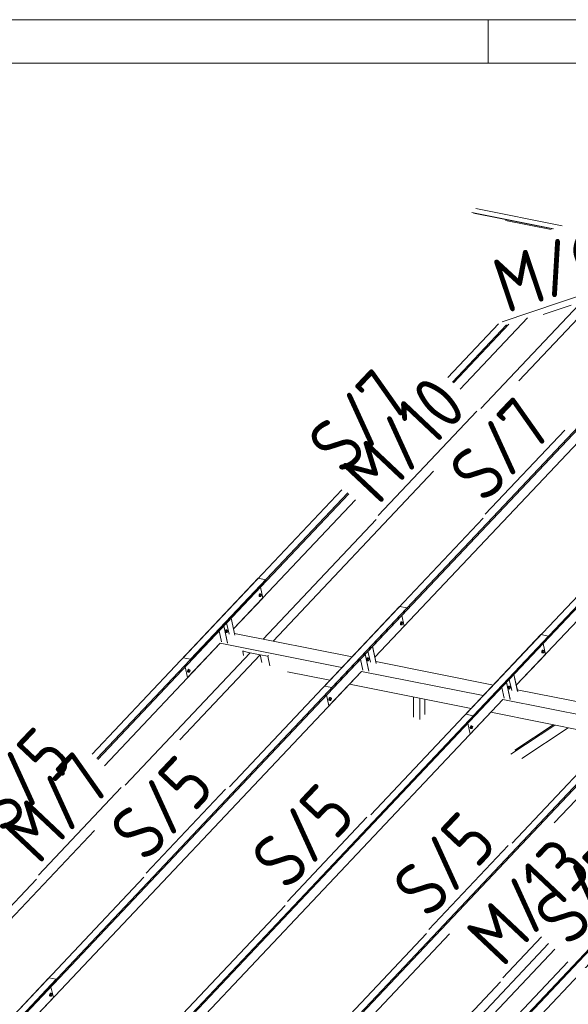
# Model space of a CAD drawing. Header units: millimetres. Extents: x -681 to 506, y -45 to 794.
# Tile 196 of 256: x -297 to -247, y 704 to 794. Entities that reach past the tile are written whole.
import ezdxf

# ---------------------------------------------------------------- set-up
doc = ezdxf.new("R2010")
doc.units = ezdxf.units.MM
doc.header["$LTSCALE"] = 0.6
doc.linetypes.add('XKITLINE00', pattern=[0])
for name, color, linetype, lineweight in [('Bolt', 7, 'Continuous', 0), ('DrawingSheet', 5, 'Continuous', 0), ('Part', 2, 'Continuous', 0), ('PartMark', 3, 'Continuous', 0)]:
    doc.layers.add(name, color=color, linetype=linetype, lineweight=lineweight)
doc.styles.add('ISOCPEUR', font='ISOCPEUR.TTF')

msp = doc.modelspace()

# ---------------------------------------------------------------- linework, layer by layer
at = {"layer": 'Bolt', "color": 3, "linetype": 'XKITLINE00', "lineweight": 0}
for p, q in [((-275.248, 741.288), (-275.265, 741.222)), ((-275.265, 741.222), (-275.262, 741.157)), ((-275.262, 741.157), (-275.241, 741.112)), ((-275.217, 741.34), (-275.248, 741.288)), ((-275.241, 741.217), (-275.225, 741.284)), ((-275.239, 741.153), (-275.241, 741.217)), ((-275.241, 741.112), (-275.207, 741.099)), ((-275.218, 741.108), (-275.239, 741.153)), ((-275.217, 741.276), (-275.23, 741.162)), ((-275.23, 741.162), (-275.182, 741.112)), ((-275.23, 741.162), (-275.16, 741.148)), ((-275.225, 741.284), (-275.193, 741.335)), ((-275.184, 741.095), (-275.218, 741.108)), ((-275.179, 741.362), (-275.217, 741.34)), ((-275.158, 741.339), (-275.217, 741.276)), ((-275.217, 741.276), (-275.148, 741.262)), ((-275.207, 741.099), (-275.184, 741.095)), ((-275.193, 741.335), (-275.156, 741.357)), ((-275.161, 741.108), (-275.184, 741.095)), ((-275.182, 741.112), (-275.112, 741.098)), ((-275.179, 741.362), (-275.156, 741.357)), ((-275.16, 741.148), (-275.148, 741.262)), ((-275.112, 741.098), (-275.16, 741.148)), ((-275.158, 741.339), (-275.088, 741.325)), ((-275.156, 741.357), (-275.122, 741.344)), ((-275.148, 741.262), (-275.088, 741.325)), ((-275.122, 741.344), (-275.116, 741.331)), ((-275.052, 741.162), (-275.112, 741.098)), ((-275.088, 741.325), (-275.04, 741.275)), ((-275.04, 741.275), (-275.052, 741.162)), ((-278.347, 737.97), (-278.364, 737.904)), ((-278.316, 738.022), (-278.347, 737.97)), ((-278.341, 737.899), (-278.324, 737.966)), ((-278.317, 737.958), (-278.329, 737.844)), ((-278.324, 737.966), (-278.293, 738.017)), ((-278.257, 738.021), (-278.317, 737.958)), ((-278.317, 737.958), (-278.247, 737.944)), ((-278.278, 738.044), (-278.316, 738.022)), ((-278.293, 738.017), (-278.255, 738.039)), ((-278.278, 738.044), (-278.255, 738.039)), ((-278.259, 737.83), (-278.247, 737.944)), ((-278.257, 738.021), (-278.187, 738.008)), ((-278.255, 738.039), (-278.221, 738.026)), ((-278.247, 737.944), (-278.187, 738.008)), ((-278.221, 738.026), (-278.215, 738.013)), ((-278.187, 738.008), (-278.139, 737.957)), ((-278.139, 737.957), (-278.151, 737.844)), ((-262.24, 738.692), (-262.257, 738.625)), ((-262.257, 738.625), (-262.254, 738.561)), ((-262.254, 738.561), (-262.233, 738.516)), ((-262.209, 738.743), (-262.24, 738.692)), ((-262.233, 738.621), (-262.217, 738.687)), ((-262.231, 738.556), (-262.233, 738.621)), ((-262.233, 738.516), (-262.199, 738.503)), ((-262.21, 738.511), (-262.231, 738.556)), ((-262.209, 738.68), (-262.222, 738.566)), ((-262.222, 738.566), (-262.174, 738.516)), ((-262.222, 738.566), (-262.152, 738.552)), ((-262.217, 738.687), (-262.185, 738.739)), ((-262.176, 738.498), (-262.21, 738.511)), ((-262.171, 738.765), (-262.209, 738.743)), ((-262.149, 738.743), (-262.209, 738.68)), ((-262.209, 738.68), (-262.14, 738.666)), ((-262.199, 738.503), (-262.176, 738.498)), ((-262.185, 738.739), (-262.148, 738.761)), ((-262.153, 738.512), (-262.176, 738.498)), ((-262.174, 738.516), (-262.104, 738.502)), ((-262.171, 738.765), (-262.148, 738.761)), ((-262.152, 738.552), (-262.14, 738.666)), ((-262.104, 738.502), (-262.152, 738.552)), ((-262.149, 738.743), (-262.08, 738.729)), ((-262.148, 738.761), (-262.114, 738.747)), ((-262.14, 738.666), (-262.08, 738.729)), ((-262.114, 738.747), (-262.108, 738.735)), ((-262.044, 738.565), (-262.104, 738.502)), ((-262.08, 738.729), (-262.032, 738.679)), ((-262.032, 738.679), (-262.044, 738.565)), ((-278.364, 737.904), (-278.361, 737.839)), ((-278.361, 737.839), (-278.34, 737.794)), ((-278.338, 737.835), (-278.341, 737.899)), ((-278.34, 737.794), (-278.306, 737.781)), ((-278.317, 737.79), (-278.338, 737.835)), ((-278.329, 737.844), (-278.281, 737.794)), ((-278.329, 737.844), (-278.259, 737.83)), ((-278.283, 737.777), (-278.317, 737.79)), ((-278.306, 737.781), (-278.283, 737.777)), ((-278.26, 737.79), (-278.283, 737.777)), ((-278.281, 737.794), (-278.211, 737.78)), ((-278.211, 737.78), (-278.259, 737.83)), ((-278.151, 737.844), (-278.211, 737.78)), ((-249.201, 736.147), (-249.232, 736.096)), ((-249.209, 736.091), (-249.177, 736.142)), ((-249.163, 736.169), (-249.201, 736.147)), ((-249.141, 736.147), (-249.201, 736.083)), ((-249.177, 736.142), (-249.14, 736.164)), ((-249.163, 736.169), (-249.14, 736.164)), ((-249.141, 736.147), (-249.072, 736.133)), ((-249.14, 736.164), (-249.106, 736.151)), ((-249.132, 736.069), (-249.072, 736.133)), ((-249.106, 736.151), (-249.1, 736.138)), ((-249.072, 736.133), (-249.024, 736.083)), ((-265.339, 735.374), (-265.356, 735.307)), ((-265.356, 735.307), (-265.353, 735.243)), ((-265.353, 735.243), (-265.332, 735.198)), ((-265.308, 735.425), (-265.339, 735.374)), ((-265.333, 735.303), (-265.316, 735.369)), ((-265.33, 735.238), (-265.333, 735.303)), ((-265.332, 735.198), (-265.298, 735.185)), ((-265.309, 735.193), (-265.33, 735.238)), ((-265.309, 735.362), (-265.321, 735.248)), ((-265.321, 735.248), (-265.273, 735.198)), ((-265.321, 735.248), (-265.251, 735.234)), ((-265.316, 735.369), (-265.285, 735.421)), ((-265.249, 735.425), (-265.309, 735.362)), ((-265.309, 735.362), (-265.239, 735.348)), ((-265.275, 735.18), (-265.309, 735.193)), ((-265.27, 735.447), (-265.308, 735.425)), ((-265.285, 735.421), (-265.247, 735.443)), ((-265.252, 735.194), (-265.275, 735.18)), ((-265.273, 735.198), (-265.203, 735.184)), ((-265.27, 735.447), (-265.247, 735.443)), ((-265.251, 735.234), (-265.239, 735.348)), ((-265.203, 735.184), (-265.251, 735.234)), ((-265.249, 735.425), (-265.179, 735.411)), ((-265.247, 735.443), (-265.213, 735.429)), ((-265.239, 735.348), (-265.179, 735.411)), ((-265.213, 735.429), (-265.207, 735.417)), ((-265.143, 735.247), (-265.203, 735.184)), ((-265.179, 735.411), (-265.131, 735.361)), ((-265.131, 735.361), (-265.143, 735.247)), ((-249.232, 736.096), (-249.249, 736.029)), ((-249.249, 736.029), (-249.246, 735.964)), ((-249.246, 735.964), (-249.225, 735.92)), ((-249.225, 736.024), (-249.209, 736.091)), ((-249.223, 735.96), (-249.225, 736.024)), ((-249.225, 735.92), (-249.191, 735.907)), ((-249.202, 735.915), (-249.223, 735.96)), ((-249.201, 736.083), (-249.214, 735.97)), ((-249.214, 735.97), (-249.166, 735.92)), ((-249.214, 735.97), (-249.144, 735.956)), ((-249.168, 735.902), (-249.202, 735.915)), ((-249.201, 736.083), (-249.132, 736.069)), ((-249.191, 735.907), (-249.168, 735.902)), ((-249.145, 735.915), (-249.168, 735.902)), ((-249.166, 735.92), (-249.096, 735.906)), ((-249.144, 735.956), (-249.132, 736.069)), ((-249.096, 735.906), (-249.144, 735.956)), ((-249.036, 735.969), (-249.096, 735.906)), ((-249.024, 736.083), (-249.036, 735.969)), ((-281.819, 734.328), (-281.836, 734.261)), ((-281.788, 734.379), (-281.819, 734.328)), ((-281.813, 734.256), (-281.796, 734.323)), ((-281.789, 734.315), (-281.801, 734.202)), ((-281.796, 734.323), (-281.765, 734.374)), ((-281.729, 734.379), (-281.789, 734.315)), ((-281.789, 734.315), (-281.719, 734.301)), ((-281.75, 734.401), (-281.788, 734.379)), ((-281.765, 734.374), (-281.727, 734.396)), ((-281.75, 734.401), (-281.727, 734.396)), ((-281.731, 734.188), (-281.719, 734.301)), ((-281.729, 734.379), (-281.659, 734.365)), ((-281.727, 734.396), (-281.693, 734.383)), ((-281.719, 734.301), (-281.659, 734.365)), ((-281.693, 734.383), (-281.687, 734.37)), ((-281.659, 734.365), (-281.611, 734.315)), ((-281.611, 734.315), (-281.623, 734.201)), ((-265.298, 735.185), (-265.275, 735.18)), ((-281.836, 734.261), (-281.833, 734.197)), ((-281.833, 734.197), (-281.812, 734.152)), ((-281.81, 734.192), (-281.813, 734.256)), ((-281.812, 734.152), (-281.778, 734.139)), ((-281.789, 734.147), (-281.81, 734.192)), ((-281.801, 734.202), (-281.753, 734.152)), ((-281.801, 734.202), (-281.731, 734.188)), ((-281.755, 734.134), (-281.789, 734.147)), ((-281.778, 734.139), (-281.755, 734.134)), ((-281.732, 734.147), (-281.755, 734.134)), ((-281.753, 734.152), (-281.683, 734.138)), ((-281.683, 734.138), (-281.731, 734.188)), ((-281.623, 734.201), (-281.683, 734.138)), ((-252.331, 732.778), (-252.348, 732.711)), ((-252.348, 732.711), (-252.345, 732.646)), ((-252.345, 732.646), (-252.324, 732.602)), ((-252.3, 732.829), (-252.331, 732.778)), ((-252.325, 732.706), (-252.308, 732.773)), ((-252.322, 732.642), (-252.325, 732.706)), ((-252.324, 732.602), (-252.29, 732.589)), ((-252.301, 732.597), (-252.322, 732.642)), ((-252.301, 732.765), (-252.313, 732.652)), ((-252.313, 732.652), (-252.265, 732.602)), ((-252.313, 732.652), (-252.243, 732.638)), ((-252.308, 732.773), (-252.276, 732.824)), ((-252.241, 732.829), (-252.301, 732.765)), ((-252.301, 732.765), (-252.231, 732.751)), ((-252.267, 732.584), (-252.301, 732.597)), ((-252.262, 732.851), (-252.3, 732.829)), ((-252.29, 732.589), (-252.267, 732.584)), ((-252.276, 732.824), (-252.239, 732.846)), ((-252.244, 732.597), (-252.267, 732.584)), ((-252.265, 732.602), (-252.195, 732.588)), ((-252.262, 732.851), (-252.239, 732.846)), ((-252.243, 732.638), (-252.231, 732.751)), ((-252.195, 732.588), (-252.243, 732.638)), ((-252.241, 732.829), (-252.171, 732.815)), ((-252.239, 732.846), (-252.205, 732.833)), ((-252.231, 732.751), (-252.171, 732.815)), ((-252.205, 732.833), (-252.199, 732.82)), ((-252.135, 732.651), (-252.195, 732.588)), ((-252.171, 732.815), (-252.123, 732.765)), ((-252.123, 732.765), (-252.135, 732.651)), ((-268.811, 731.731), (-268.828, 731.665)), ((-268.828, 731.665), (-268.825, 731.6)), ((-268.825, 731.6), (-268.804, 731.555)), ((-268.78, 731.783), (-268.811, 731.731)), ((-268.805, 731.66), (-268.788, 731.727)), ((-268.802, 731.596), (-268.805, 731.66)), ((-268.781, 731.551), (-268.802, 731.596)), ((-268.781, 731.719), (-268.793, 731.605)), ((-268.793, 731.605), (-268.745, 731.555)), ((-268.793, 731.605), (-268.723, 731.591)), ((-268.788, 731.727), (-268.756, 731.778)), ((-268.721, 731.782), (-268.781, 731.719)), ((-268.781, 731.719), (-268.711, 731.705)), ((-268.742, 731.805), (-268.78, 731.783)), ((-268.756, 731.778), (-268.719, 731.8)), ((-268.742, 731.805), (-268.719, 731.8)), ((-268.723, 731.591), (-268.711, 731.705)), ((-268.675, 731.541), (-268.723, 731.591)), ((-268.721, 731.782), (-268.651, 731.768)), ((-268.719, 731.8), (-268.685, 731.787)), ((-268.711, 731.705), (-268.651, 731.768)), ((-268.685, 731.787), (-268.679, 731.774)), ((-268.615, 731.605), (-268.675, 731.541)), ((-268.651, 731.768), (-268.603, 731.718)), ((-268.603, 731.718), (-268.615, 731.605)), ((-268.804, 731.555), (-268.77, 731.542)), ((-268.747, 731.538), (-268.781, 731.551)), ((-268.77, 731.542), (-268.747, 731.538)), ((-268.724, 731.551), (-268.747, 731.538)), ((-268.745, 731.555), (-268.675, 731.541)), ((-255.803, 729.135), (-255.82, 729.068)), ((-255.82, 729.068), (-255.817, 729.004)), ((-255.817, 729.004), (-255.796, 728.959)), ((-255.772, 729.186), (-255.803, 729.135)), ((-255.796, 729.064), (-255.78, 729.13)), ((-255.794, 728.999), (-255.796, 729.064)), ((-255.796, 728.959), (-255.762, 728.946)), ((-255.773, 728.954), (-255.794, 728.999)), ((-255.772, 729.123), (-255.785, 729.009)), ((-255.785, 729.009), (-255.737, 728.959)), ((-255.785, 729.009), (-255.715, 728.995)), ((-255.78, 729.13), (-255.748, 729.182)), ((-255.739, 728.941), (-255.773, 728.954)), ((-255.734, 729.208), (-255.772, 729.186)), ((-255.713, 729.186), (-255.772, 729.123)), ((-255.772, 729.123), (-255.703, 729.109)), ((-255.762, 728.946), (-255.739, 728.941)), ((-255.748, 729.182), (-255.711, 729.204)), ((-255.716, 728.955), (-255.739, 728.941)), ((-255.737, 728.959), (-255.667, 728.945)), ((-255.734, 729.208), (-255.711, 729.204)), ((-255.715, 728.995), (-255.703, 729.109)), ((-255.667, 728.945), (-255.715, 728.995)), ((-255.713, 729.186), (-255.643, 729.172)), ((-255.711, 729.204), (-255.677, 729.19)), ((-255.703, 729.109), (-255.643, 729.172)), ((-255.677, 729.19), (-255.671, 729.178)), ((-255.607, 729.008), (-255.667, 728.945)), ((-255.643, 729.172), (-255.595, 729.122)), ((-255.595, 729.122), (-255.607, 729.008)), ((-294.519, 704.499), (-294.536, 704.432)), ((-294.536, 704.432), (-294.533, 704.368)), ((-294.488, 704.55), (-294.519, 704.499)), ((-294.513, 704.428), (-294.496, 704.495)), ((-294.51, 704.363), (-294.513, 704.428)), ((-294.489, 704.487), (-294.501, 704.373)), ((-294.501, 704.373), (-294.453, 704.323)), ((-294.501, 704.373), (-294.431, 704.359)), ((-294.496, 704.495), (-294.465, 704.546)), ((-294.429, 704.55), (-294.489, 704.487)), ((-294.489, 704.487), (-294.419, 704.473)), ((-294.45, 704.572), (-294.488, 704.55)), ((-294.465, 704.546), (-294.427, 704.568)), ((-294.45, 704.572), (-294.427, 704.568)), ((-294.431, 704.359), (-294.419, 704.473)), ((-294.429, 704.55), (-294.359, 704.536)), ((-294.427, 704.568), (-294.393, 704.555)), ((-294.419, 704.473), (-294.359, 704.536)), ((-294.393, 704.555), (-294.387, 704.542)), ((-294.323, 704.373), (-294.383, 704.309)), ((-294.359, 704.536), (-294.311, 704.486)), ((-294.311, 704.486), (-294.323, 704.373)), ((-294.533, 704.368), (-294.512, 704.323)), ((-294.512, 704.323), (-294.478, 704.31)), ((-294.489, 704.319), (-294.51, 704.363)), ((-294.455, 704.306), (-294.489, 704.319)), ((-294.478, 704.31), (-294.455, 704.306)), ((-294.432, 704.319), (-294.455, 704.306)), ((-294.453, 704.323), (-294.383, 704.309)), ((-294.383, 704.309), (-294.431, 704.359))]:
    msp.add_line(p, q, dxfattribs=at)
at = {"layer": 'DrawingSheet', "color": 2, "linetype": 'XKITLINE00', "lineweight": 0}
for p, q in [((505.824, 794.208), (-681.176, 794.208)), ((-254.176, 790.208), (-254.176, 794.208))]:
    msp.add_line(p, q, dxfattribs=at)
at = {"layer": 'DrawingSheet', "color": 3, "linetype": 'XKITLINE00', "lineweight": 0}
msp.add_line((501.824, 790.208), (-677.176, 790.208), dxfattribs=at)
at = {"layer": 'Part', "color": 2, "linetype": 'XKITLINE00', "lineweight": 0}
for p, q in [((-255.665, 776.454), (-248.177, 774.958)), ((-255.528, 776.4), (-248.226, 774.941)), ((-255.319, 776.82), (-247.368, 775.232)), ((-252.592, 775.732), (-248.378, 774.89)), ((-268.556, 732.721), (-231.798, 771.659)), ((-268.527, 732.585), (-231.664, 771.632)), ((-254.862, 758.396), (-245.276, 768.55)), ((-251.34, 760.957), (-244.412, 768.295)), ((-249.105, 767.05), (-246.544, 767.917)), ((-264.592, 735.525), (-234.13, 767.793)), ((-257.893, 761.257), (-253.236, 766.191)), ((-257.461, 760.849), (-252.501, 766.103)), ((-257.377, 760.77), (-252.268, 766.182)), ((-256.765, 760.192), (-250.565, 766.759)), ((-273.961, 736.995), (-259.202, 752.628)), ((-282.252, 735.455), (-267.651, 750.921)), ((-281.564, 735.317), (-267.093, 750.646)), ((-281.535, 735.181), (-267.009, 750.567)), ((-277.6, 738.121), (-266.397, 749.989)), ((-274.89, 737.18), (-264.494, 748.193)), ((-269.244, 732.858), (-254.643, 748.325)), ((-256.236, 730.262), (-243.463, 743.791)), ((-290.622, 726.588), (-275.335, 742.782)), ((-290.19, 726.181), (-274.647, 742.644)), ((-290.106, 726.101), (-274.618, 742.508)), ((-274.647, 742.644), (-275.335, 742.782)), ((-274.618, 742.508), (-274.647, 742.644)), ((-255.548, 730.125), (-243.25, 743.152)), ((-255.519, 729.988), (-243.209, 743.028)), ((-274.921, 740.959), (-275.138, 741.957)), ((-251.584, 732.928), (-242.906, 742.121)), ((-277.6, 738.121), (-274.921, 740.959)), ((-300.835, 698.528), (-261.639, 740.048)), ((-300.806, 698.392), (-261.61, 739.912)), ((-277.994, 723.59), (-262.327, 740.185)), ((-261.639, 740.048), (-262.327, 740.185)), ((-261.61, 739.912), (-261.639, 740.048)), ((-277.494, 737.533), (-277.834, 739.101)), ((-277.477, 737.551), (-277.817, 739.119)), ((-261.913, 738.362), (-262.13, 739.361)), ((-278.726, 736.93), (-278.942, 737.927)), ((-278.168, 736.818), (-278.509, 738.386)), ((-278.151, 736.837), (-278.491, 738.405)), ((-278.024, 737.639), (-278.246, 738.664)), ((-264.592, 735.525), (-261.913, 738.362)), ((-287.827, 695.932), (-248.631, 737.452)), ((-287.798, 695.796), (-248.602, 737.315)), ((-277.51, 737.703), (-266.706, 735.547)), ((-264.986, 720.993), (-249.319, 737.589)), ((-248.631, 737.452), (-249.319, 737.589)), ((-248.602, 737.315), (-248.631, 737.452)), ((-289.493, 725.523), (-278.841, 736.807)), ((-281.838, 733.632), (-278.841, 736.807)), ((-278.841, 736.808), (-267.628, 734.57)), ((-276.767, 736.059), (-276.71, 736.12)), ((-264.486, 734.936), (-264.826, 736.504)), ((-264.469, 734.955), (-264.809, 736.523)), ((-248.905, 735.766), (-249.122, 736.764)), ((-287.59, 723.727), (-276.077, 735.923)), ((-282.553, 727.893), (-275.148, 735.737)), ((-281.564, 735.317), (-282.252, 735.455)), ((-281.564, 735.317), (-281.535, 735.181)), ((-276.767, 736.059), (-276.078, 735.922)), ((-276.683, 735.672), (-276.767, 736.059)), ((-275.148, 735.737), (-276.077, 735.923)), ((-274.99, 735.012), (-275.148, 735.737)), ((-275.147, 735.736), (-274.444, 735.596)), ((-274.444, 735.596), (-274.387, 735.656)), ((-274.255, 734.725), (-274.444, 735.596)), ((-265.718, 734.333), (-265.934, 735.331)), ((-265.16, 734.222), (-265.501, 735.79)), ((-265.143, 734.24), (-265.483, 735.808)), ((-265.015, 735.042), (-265.238, 736.068)), ((-251.584, 732.928), (-248.905, 735.766)), ((-282.055, 734.63), (-281.838, 733.632)), ((-274.819, 693.336), (-235.623, 734.855)), ((-274.79, 693.199), (-235.593, 734.719)), ((-264.501, 735.107), (-253.698, 732.95)), ((-251.978, 718.397), (-236.311, 734.993)), ((-296.871, 701.332), (-265.833, 734.211)), ((-272.637, 734.177), (-268.734, 733.398)), ((-268.83, 731.035), (-265.833, 734.211)), ((-265.833, 734.211), (-254.62, 731.973)), ((-252.007, 732.446), (-252.23, 733.472)), ((-251.478, 732.34), (-251.818, 733.908)), ((-251.46, 732.358), (-251.801, 733.926)), ((-268.556, 732.721), (-269.244, 732.858)), ((-268.556, 732.721), (-268.527, 732.585)), ((-266.938, 733.04), (-255.726, 730.802)), ((-252.71, 731.737), (-252.926, 732.734)), ((-252.152, 731.626), (-252.493, 733.194)), ((-252.135, 731.644), (-252.475, 733.212)), ((-251.493, 732.51), (-243.614, 730.938)), ((-283.863, 698.735), (-252.825, 731.614)), ((-269.047, 732.033), (-268.83, 731.035)), ((-261.811, 690.739), (-222.615, 732.259)), ((-261.782, 690.603), (-222.585, 732.123)), ((-261.032, 729.985), (-261.032, 731.861)), ((-260.462, 729.762), (-260.462, 731.747)), ((-260.001, 730.251), (-260.001, 731.655)), ((-255.822, 728.439), (-252.825, 731.614)), ((-252.825, 731.615), (-244.537, 729.961)), ((-255.548, 730.125), (-256.236, 730.262)), ((-255.548, 730.125), (-255.519, 729.988)), ((-253.93, 730.443), (-244.288, 728.519)), ((-256.039, 729.437), (-255.822, 728.439)), ((-252.081, 726.577), (-248.036, 729.267)), ((-251.735, 726.943), (-248.194, 729.298)), ((-251.084, 726.188), (-246.82, 729.024)), ((-248.087, 720.257), (-239.817, 729.018)), ((-257.847, 693.543), (-226.809, 726.421)), ((-306.183, 702.862), (-290.415, 719.565)), ((-301.523, 698.666), (-285.856, 715.261)), ((-306.483, 703.714), (-295.748, 715.086)), ((-288.515, 696.069), (-272.848, 712.665)), ((-275.507, 693.473), (-259.84, 710.069)), ((-270.855, 696.139), (-257.719, 710.054)), ((-248.609, 709.15), (-262.789, 694.129)), ((-261.901, 693.952), (-248.051, 708.623)), ((-262.499, 690.876), (-246.832, 707.472)), ((-333.115, 664.336), (-293.918, 705.855)), ((-333.085, 664.199), (-293.889, 705.719)), ((-310.273, 689.397), (-294.606, 705.993)), ((-293.918, 705.855), (-294.606, 705.993)), ((-293.889, 705.719), (-293.918, 705.855)), ((-253.035, 705.632), (-263.718, 694.315)), ((-294.192, 704.17), (-294.409, 705.168)), ((-296.871, 701.332), (-294.192, 704.17))]:
    msp.add_line(p, q, dxfattribs=at)
at = {"layer": 'PartMark', "color": 1, "linetype": 'XKITLINE00', "lineweight": 0}
for p, q in [((-252.883, 766.396), (-242.386, 769.951)), ((-264.292, 748.552), (-255.209, 758.173)), ((-254.441, 748.684), (-247.128, 756.431)), ((-295.546, 715.445), (-287.938, 723.504)), ((-285.654, 715.621), (-278.341, 723.367)), ((-272.646, 713.024), (-265.333, 720.771)), ((-259.638, 710.428), (-252.325, 718.175)), ((-252.833, 705.991), (-249.266, 709.77))]:
    msp.add_line(p, q, dxfattribs=at)

# ---------------------------------------------------------------- texts
at = {"layer": 'PartMark', "color": 1, "style": 'ISOCPEUR', "width": 0.85}
for s, rotation, p in [('M/6', 18.70707, (-252.507, 767.157)), ('S/7', 46.65022, (-267.474, 752.129)), ('M/10', 46.65022, (-264.316, 749.4)), ('S/7', 46.65022, (-254.466, 749.532)), ('S/5', 46.65022, (-298.687, 719.065)), ('M/7', 46.65022, (-295.57, 716.294)), ('S/5', 46.65022, (-285.679, 716.469)), ('S/5', 46.65022, (-272.67, 713.873)), ('S/5', 46.65022, (-259.662, 711.276)), ('M/13', 46.65022, (-252.857, 706.839)), ('S/5', 46.65022, (-246.654, 708.68))]:
    msp.add_text(s, height=5, rotation=rotation, dxfattribs=at).set_placement(p)

doc.saveas('drawing.dxf')
